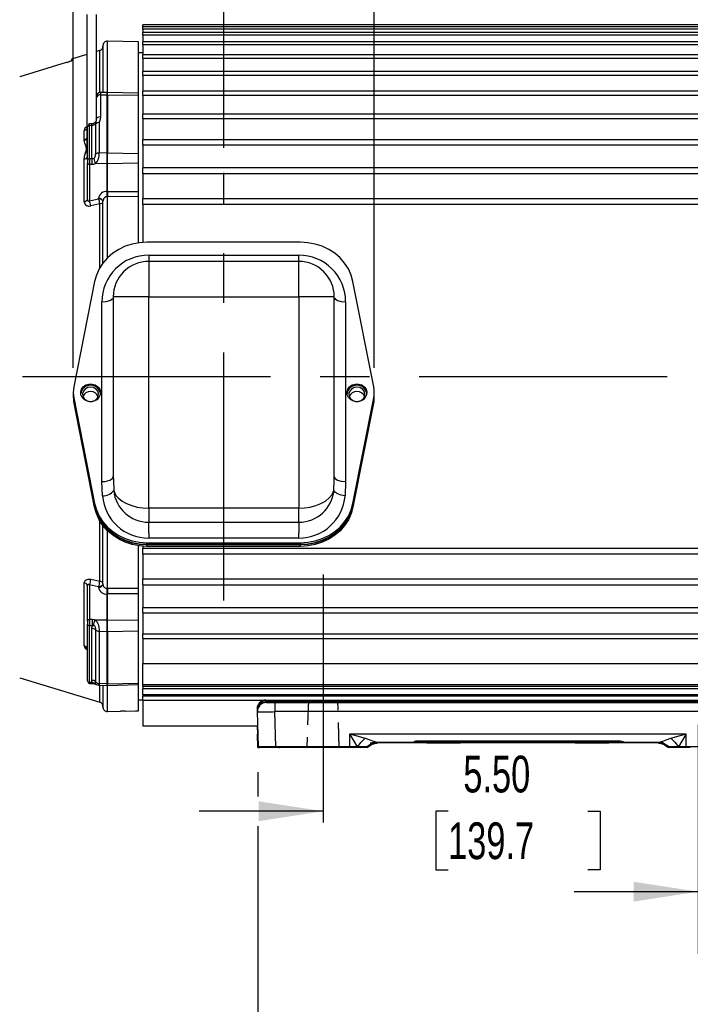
# Model space of a CAD drawing. Header units: inches. Extents: x 0 to 77, y 0 to 59.5.
# Tile 3 of 18: x 12.6 to 22.1, y 12 to 25.9. Entities that reach past the tile are written whole.
import ezdxf

# ---------------------------------------------------------------- set-up
doc = ezdxf.new("R2010")
doc.units = ezdxf.units.IN
doc.header["$LTSCALE"] = 7
doc.header["$MEASUREMENT"] = 0
doc.linetypes.add('CENTERX2', pattern=[0.8, 0.5, -0.1, 0.1, -0.1])
doc.linetypes.add('HIDDEN', pattern=[0.075, 0.05, -0.025])
doc.layers.add('CENTER', color=40, linetype='CENTERX2')
doc.layers.add('HIDDEN', color=102, linetype='HIDDEN')
doc.layers.add('DIMENSIONS', color=140, linetype='Continuous', lineweight=25)
doc.styles.add('SLDTEXTSTYLE0', font='TXT', dxfattribs={"width": 0.7})
doc.dimstyles.new('SLDDIMSTYLE1', dxfattribs={"dimtxt": 0.518519, "dimasz": 0.91, "dimexe": 0, "dimexo": 0.0625, "dimgap": 0.12963, "dimtad": 0, "dimtih": 1, "dimtoh": 1, "dimrnd": 1e-09, "dimzin": 12, "dimdsep": 46, "dimtxsty": 'SLDTEXTSTYLE0', "dimsah": 1, "dimcen": 0.09, "dimadec": 0, "dimazin": 3, "dimtfac": 1, "dimtmove": 0, "dimatfit": 0, "dimfxl": 0, "dimfrac": 2, "dimtolj": 1, "dimtzin": 12, "dimarcsym": 0})
doc.dimstyles.new('SLDDIMSTYLE11', dxfattribs={"dimtxt": 0.518519, "dimasz": 0.91, "dimexe": 0, "dimexo": 0.0625, "dimgap": 0.12963, "dimtad": 0, "dimtih": 1, "dimtoh": 1, "dimrnd": 1e-09, "dimzin": 4, "dimdsep": 46, "dimtxsty": 'SLDTEXTSTYLE0', "dimsah": 1, "dimcen": 0.09, "dimadec": 0, "dimazin": 1, "dimtfac": 1, "dimtmove": 0, "dimatfit": 0, "dimfxl": 0, "dimfrac": 2, "dimtolj": 1, "dimtzin": 12, "dimarcsym": 0})
doc.dimstyles.new('SLDDIMSTYLE3', dxfattribs={"dimtxt": 0.518519, "dimasz": 0.91, "dimexe": 0, "dimexo": 0.0625, "dimgap": 0.12963, "dimtad": 0, "dimtih": 1, "dimtoh": 1, "dimrnd": 1e-09, "dimzin": 12, "dimdsep": 46, "dimtxsty": 'SLDTEXTSTYLE0', "dimsah": 1, "dimcen": 0.09, "dimadec": 0, "dimazin": 3, "dimtfac": 1, "dimtofl": 0, "dimtmove": 0, "dimatfit": 3, "dimfxl": 0, "dimfrac": 2, "dimtolj": 1, "dimtzin": 12, "dimarcsym": 0})
doc.dimstyles.new('SLDDIMSTYLE6', dxfattribs={"dimtxt": 0.518519, "dimasz": 0.91, "dimexe": 0, "dimexo": 0.0625, "dimgap": 0.12963, "dimtad": 0, "dimtih": 1, "dimtoh": 1, "dimrnd": 1e-09, "dimdsep": 46, "dimtxsty": 'SLDTEXTSTYLE0', "dimsah": 1, "dimcen": 0.09, "dimadec": 0, "dimazin": 2, "dimtfac": 1, "dimtmove": 0, "dimatfit": 0, "dimfxl": 0, "dimfrac": 2, "dimtolj": 1, "dimtzin": 12, "dimarcsym": 0})
doc.dimstyles.new('SLDDIMSTYLE7', dxfattribs={"dimtxt": 0.518519, "dimasz": 0.91, "dimexe": 0, "dimexo": 0.0625, "dimgap": 0.12963, "dimtad": 0, "dimtih": 1, "dimtoh": 1, "dimrnd": 1e-09, "dimzin": 4, "dimdsep": 46, "dimtxsty": 'SLDTEXTSTYLE0', "dimsah": 1, "dimcen": 0.09, "dimadec": 0, "dimazin": 1, "dimtfac": 1, "dimtofl": 0, "dimtmove": 0, "dimatfit": 3, "dimfxl": 0, "dimfrac": 2, "dimtolj": 1, "dimtzin": 12, "dimarcsym": 0})

# ---------------------------------------------------------------- blocks, each defined once
blk = doc.blocks.new('_D_18')
at = {"layer": 'DIMENSIONS'}
for p, q in [((22.179, 15.927), (22.179, 12.699)), ((22.595, 15.927), (22.595, 14.919)), ((22.595, 14.499), (22.595, 12.699)), ((22.179, 13.574), (20.429, 13.574)), ((22.595, 13.574), (23.775, 13.574)), ((24.402, 13.161), (24.228, 13.161)), ((24.228, 13.161), (24.228, 12.337)), ((25.943, 13.161), (26.118, 13.161)), ((26.118, 13.161), (26.118, 12.337)), ((24.228, 12.337), (24.402, 12.337)), ((26.118, 12.337), (25.943, 12.337))]:
    blk.add_line(p, q, dxfattribs=at)
for points in [[(22.179, 13.574), (21.269, 13.714), (21.269, 13.434)], [(22.595, 13.574), (23.505, 13.434), (23.505, 13.714)]]:
    blk.add_solid(points, dxfattribs=at)
at = {"layer": 'DIMENSIONS', "char_height": 0.5185, "attachment_point": 1, "style": 'SLDTEXTSTYLE0'}
for s, insert in [('4X', (24.725, 14.77)), ('%%c', (23.891, 13.946)), ('0.42', (24.902, 13.946)), ('10.6', (24.402, 13.005))]:
    blk.add_mtext(s, dxfattribs=dict(at, insert=insert))
blk = doc.blocks.new('_D_19')
at = {"layer": 'DIMENSIONS'}
for p, q in [((26.637, 19.369), (26.637, 10.26)), ((22.387, 13.518), (22.387, 10.26)), ((22.387, 11.135), (20.637, 11.135)), ((23.943, 11.133), (23.769, 11.133)), ((23.769, 11.133), (23.769, 10.309)), ((25.916, 11.133), (26.09, 11.133)), ((26.09, 11.133), (26.09, 10.309)), ((26.637, 11.135), (28.387, 11.135)), ((23.769, 10.309), (23.943, 10.309)), ((26.09, 10.309), (25.916, 10.309))]:
    blk.add_line(p, q, dxfattribs=at)
for points in [[(22.387, 11.135), (21.477, 11.275), (21.477, 10.995)], [(26.637, 11.135), (27.547, 10.995), (27.547, 11.275)]]:
    blk.add_solid(points, dxfattribs=at)
at = {"layer": 'DIMENSIONS', "char_height": 0.5185, "attachment_point": 1, "style": 'SLDTEXTSTYLE0'}
for s, insert in [('4.25', (24.159, 11.918)), ('108.0', (23.943, 10.977))]:
    blk.add_mtext(s, dxfattribs=dict(at, insert=insert))
blk = doc.blocks.new('_D_20')
at = {"layer": 'DIMENSIONS'}
for p, q in [((15.484, 24.068), (15.484, 29.285)), ((22.387, 18.466), (22.387, 29.285)), ((15.484, 28.41), (17.753, 28.41)), ((18.455, 28.409), (18.281, 28.409)), ((18.281, 28.409), (18.281, 27.584)), ((20.428, 28.409), (20.602, 28.409)), ((20.602, 28.409), (20.602, 27.584)), ((22.387, 28.41), (21.13, 28.41)), ((18.281, 27.584), (18.455, 27.584)), ((20.602, 27.584), (20.428, 27.584))]:
    blk.add_line(p, q, dxfattribs=at)
for points in [[(15.484, 28.41), (16.394, 28.27), (16.394, 28.55)], [(22.387, 28.41), (21.477, 28.55), (21.477, 28.27)]]:
    blk.add_solid(points, dxfattribs=at)
at = {"layer": 'DIMENSIONS', "char_height": 0.5185, "attachment_point": 1, "style": 'SLDTEXTSTYLE0'}
for s, insert in [('6.90', (18.671, 29.193)), ('175.3', (18.455, 28.253))]:
    blk.add_mtext(s, dxfattribs=dict(at, insert=insert))
blk = doc.blocks.new('_D_21')
at = {"layer": 'DIMENSIONS'}
for p, q in [((16.887, 14.709), (15.137, 14.709)), ((18.651, 14.708), (18.476, 14.708)), ((18.476, 14.708), (18.476, 13.884)), ((20.623, 14.708), (20.797, 14.708)), ((20.797, 14.708), (20.797, 13.884)), ((22.387, 14.709), (24.137, 14.709)), ((18.476, 13.884), (18.651, 13.884)), ((20.797, 13.884), (20.623, 13.884))]:
    blk.add_line(p, q, dxfattribs=at)
for points in [[(16.887, 14.709), (15.977, 14.849), (15.977, 14.569)], [(22.387, 14.709), (23.297, 14.569), (23.297, 14.849)]]:
    blk.add_solid(points, dxfattribs=at)
at = {"layer": 'DIMENSIONS', "char_height": 0.5185, "attachment_point": 1, "style": 'SLDTEXTSTYLE0'}
for s, insert in [('5.50', (18.866, 15.493)), ('139.7', (18.651, 14.552))]:
    blk.add_mtext(s, dxfattribs=dict(at, insert=insert))
blk = doc.blocks.new('_D_25')
at = {"layer": 'DIMENSIONS'}
for p, q in [((30.011, 19.839), (30.011, 16.806)), ((7.806, 18.346), (7.806, 6.952)), ((30.011, 16.386), (30.011, 6.952)), ((7.806, 7.827), (17.22, 7.827)), ((17.922, 7.826), (17.748, 7.826)), ((17.748, 7.826), (17.748, 7.002)), ((19.895, 7.826), (20.069, 7.826)), ((20.069, 7.826), (20.069, 7.002)), ((30.011, 7.827), (20.598, 7.827)), ((17.748, 7.002), (17.922, 7.002)), ((20.069, 7.002), (19.895, 7.002))]:
    blk.add_line(p, q, dxfattribs=at)
for points in [[(7.806, 7.827), (8.716, 7.687), (8.716, 7.967)], [(30.011, 7.827), (29.101, 7.967), (29.101, 7.687)]]:
    blk.add_solid(points, dxfattribs=at)
at = {"layer": 'DIMENSIONS', "char_height": 0.5185, "attachment_point": 1, "style": 'SLDTEXTSTYLE0'}
for s, insert in [('22.21', (17.922, 8.611)), ('564.0', (17.922, 7.67))]:
    blk.add_mtext(s, dxfattribs=dict(at, insert=insert))
blk = doc.blocks.new('_D_27')
at = {"layer": 'DIMENSIONS'}
for p, q in [((15.965, 15.26), (15.965, 14.919)), ((23.309, 15.268), (23.309, 14.919)), ((15.965, 14.499), (15.965, 9.112)), ((23.309, 14.499), (23.309, 13.784)), ((23.309, 13.364), (23.309, 9.112)), ((15.965, 9.987), (17.948, 9.987)), ((18.651, 9.986), (18.477, 9.986)), ((18.477, 9.986), (18.477, 9.162)), ((20.623, 9.986), (20.797, 9.986)), ((20.797, 9.986), (20.797, 9.162)), ((23.309, 9.987), (21.326, 9.987)), ((18.477, 9.162), (18.651, 9.162)), ((20.797, 9.162), (20.623, 9.162))]:
    blk.add_line(p, q, dxfattribs=at)
for points in [[(15.965, 9.987), (16.875, 9.847), (16.875, 10.127)], [(23.309, 9.987), (22.399, 10.127), (22.399, 9.847)]]:
    blk.add_solid(points, dxfattribs=at)
at = {"layer": 'DIMENSIONS', "char_height": 0.5185, "attachment_point": 1, "style": 'SLDTEXTSTYLE0'}
for s, insert in [('7.34', (18.866, 10.771)), ('186.5', (18.651, 9.83))]:
    blk.add_mtext(s, dxfattribs=dict(at, insert=insert))
blk = doc.blocks.new('_D_28')
at = {"layer": 'DIMENSIONS'}
for p, q in [((11.996, 30.867), (11.996, 33.396)), ((26.887, 30.867), (26.887, 33.396)), ((11.996, 32.521), (17.753, 32.521)), ((18.455, 32.52), (18.281, 32.52)), ((18.281, 32.52), (18.281, 31.696)), ((20.428, 32.52), (20.602, 32.52)), ((20.602, 32.52), (20.602, 31.696)), ((26.887, 32.521), (21.13, 32.521)), ((18.281, 31.696), (18.455, 31.696)), ((20.602, 31.696), (20.428, 31.696)), ((11.996, 24.449), (11.996, 30.447)), ((26.887, 25.415), (26.887, 30.447))]:
    blk.add_line(p, q, dxfattribs=at)
for points in [[(11.996, 32.521), (12.906, 32.381), (12.906, 32.661)], [(26.887, 32.521), (25.977, 32.661), (25.977, 32.381)]]:
    blk.add_solid(points, dxfattribs=at)
at = {"layer": 'DIMENSIONS', "char_height": 0.5185, "attachment_point": 1, "style": 'SLDTEXTSTYLE0'}
for s, insert in [('14.89', (18.455, 33.305)), ('378.2', (18.455, 32.364))]:
    blk.add_mtext(s, dxfattribs=dict(at, insert=insert))
blk = doc.blocks.new('_D_29')
at = {"layer": 'DIMENSIONS'}
for p, q in [((7.806, 23.155), (7.806, 29.285)), ((11.996, 24.449), (11.996, 29.285)), ((7.806, 28.41), (6.056, 28.41)), ((8.915, 28.409), (8.741, 28.409)), ((8.741, 28.409), (8.741, 27.584)), ((10.887, 28.409), (11.061, 28.409)), ((11.061, 28.409), (11.061, 27.584)), ((11.996, 28.41), (13.746, 28.41)), ((8.741, 27.584), (8.915, 27.584)), ((11.061, 27.584), (10.887, 27.584))]:
    blk.add_line(p, q, dxfattribs=at)
for points in [[(7.806, 28.41), (6.896, 28.55), (6.896, 28.27)], [(11.996, 28.41), (12.906, 28.27), (12.906, 28.55)]]:
    blk.add_solid(points, dxfattribs=at)
at = {"layer": 'DIMENSIONS', "char_height": 0.5185, "attachment_point": 1, "style": 'SLDTEXTSTYLE0'}
for s, insert in [('4.19', (9.13, 29.193)), ('106.4', (8.915, 28.253))]:
    blk.add_mtext(s, dxfattribs=dict(at, insert=insert))
blk = doc.blocks.new('_D_30')
at = {"layer": 'DIMENSIONS'}
for p, q in [((13.359, 28.62), (13.359, 31.532)), ((17.609, 28.62), (17.609, 31.532)), ((13.359, 30.657), (11.609, 30.657)), ((14.498, 30.656), (14.324, 30.656)), ((14.324, 30.656), (14.324, 29.831)), ((16.47, 30.656), (16.644, 30.656)), ((16.644, 30.656), (16.644, 29.831)), ((17.609, 30.657), (19.359, 30.657)), ((14.324, 29.831), (14.498, 29.831)), ((16.644, 29.831), (16.47, 29.831)), ((13.359, 20.968), (13.359, 28.2)), ((17.609, 20.968), (17.609, 28.2))]:
    blk.add_line(p, q, dxfattribs=at)
for points in [[(13.359, 30.657), (12.449, 30.797), (12.449, 30.517)], [(17.609, 30.657), (18.519, 30.517), (18.519, 30.797)]]:
    blk.add_solid(points, dxfattribs=at)
at = {"layer": 'DIMENSIONS', "char_height": 0.5185, "attachment_point": 1, "style": 'SLDTEXTSTYLE0'}
for s, insert in [('4.25', (14.713, 31.441)), ('108.0', (14.498, 30.5))]:
    blk.add_mtext(s, dxfattribs=dict(at, insert=insert))

msp = doc.modelspace()

# ---------------------------------------------------------------- linework, layer by layer
for p, q in [((13.549467, 25.951081), (13.549467, 24.23854)), ((13.683967, 25.951081), (13.683967, 24.484728)), ((24.932967, 25.805695), (14.340967, 25.805695)), ((14.340967, 25.778597), (14.340967, 25.805695)), ((24.932967, 25.778852), (14.340967, 25.778852)), ((14.340967, 25.74633), (14.340967, 25.778852)), ((24.932967, 25.74633), (14.340967, 25.74633)), ((14.340967, 25.74633), (14.340967, 25.698618)), ((14.277967, 25.564695), (13.842616, 25.576095)), ((13.842616, 24.852681), (13.842616, 25.576095)), ((14.277967, 24.841281), (14.277967, 25.564695)), ((24.932967, 25.698618), (14.340967, 25.698618)), ((14.340967, 25.66037), (14.340967, 25.698618)), ((24.932967, 25.66037), (14.340967, 25.66037)), ((14.340967, 25.66037), (14.340967, 25.565872)), ((24.932967, 25.565872), (14.340967, 25.565872)), ((14.340967, 25.521659), (14.340967, 25.565872)), ((13.733386, 25.445094), (13.683967, 25.429985)), ((13.733386, 24.84876), (13.733386, 25.445094)), ((13.777967, 25.513117), (13.777967, 24.851074)), ((24.932967, 25.521659), (14.340967, 25.521659)), ((14.340967, 25.521659), (14.340967, 25.382068)), ((13.549467, 25.388864), (13.349903, 25.327851)), ((13.349903, 25.327851), (13.349903, 25.311793)), ((14.340967, 25.411195), (14.277967, 25.411195)), ((24.932967, 25.382068), (14.340967, 25.382068)), ((14.340967, 25.331718), (14.340967, 25.382068)), ((24.932967, 25.331718), (14.340967, 25.331718)), ((14.340967, 25.331718), (14.340967, 25.14922)), ((13.25827, 25.274577), (12.602903, 25.071101)), ((24.932967, 25.14922), (14.340967, 25.14922)), ((14.340967, 25.092626), (14.340967, 25.14922)), ((24.932967, 25.092626), (14.340967, 25.092626)), ((14.340967, 25.092626), (14.340967, 24.865988)), ((24.932967, 24.869878), (14.340967, 24.869878)), ((14.340967, 24.807005), (14.340967, 24.869878)), ((13.745317, 24.818517), (13.745316, 24.510667)), ((13.839317, 24.852681), (13.745317, 24.850219)), ((13.745317, 24.850219), (13.745317, 24.818517)), ((13.745317, 24.818517), (13.839317, 24.820342)), ((13.839317, 23.998741), (13.839317, 24.820342)), ((14.277967, 24.841281), (13.842616, 24.852681)), ((13.842616, 24.820342), (13.842616, 24.852681)), ((13.842616, 24.820342), (13.842616, 23.998741)), ((13.842616, 24.820342), (14.277967, 24.811892)), ((14.277967, 24.811892), (14.277967, 24.841281)), ((14.277967, 23.992038), (14.277967, 24.811892)), ((24.932967, 24.807005), (14.340967, 24.807005)), ((14.340967, 24.807005), (14.340967, 24.545129)), ((13.683964, 24.467606), (13.680816, 24.454079)), ((13.684911, 24.475403), (13.681035, 24.452712)), ((13.683967, 24.484728), (13.683967, 24.467606)), ((13.683967, 24.467606), (13.686052, 24.474897)), ((24.932967, 24.547105), (14.340967, 24.547105)), ((14.340967, 24.477983), (14.340967, 24.547105)), ((24.932967, 24.477983), (14.340967, 24.477983)), ((14.340967, 24.477983), (14.340967, 24.183738)), ((13.514385, 24.185477), (13.514386, 24.316433)), ((13.558967, 23.897299), (13.558967, 24.365304)), ((13.624741, 24.40884), (13.587219, 24.406835)), ((13.589155, 24.386003), (13.622616, 24.387805)), ((13.589155, 23.915246), (13.589155, 24.386003)), ((13.622616, 23.91519), (13.622616, 24.387805)), ((13.674118, 24.407287), (13.674118, 23.979847)), ((13.72562, 24.426767), (13.72562, 23.996991)), ((13.514705, 24.175999), (13.514385, 24.185477)), ((13.549467, 24.23854), (13.549467, 23.985114)), ((13.558967, 24.23854), (13.549467, 24.23854)), ((24.932967, 24.184435), (14.340967, 24.184435)), ((14.340967, 24.109164), (14.340967, 24.184435)), ((24.932967, 24.109164), (14.340967, 24.109164)), ((14.340967, 24.109164), (14.340967, 23.785774)), ((13.514386, 23.310413), (13.514386, 23.910075)), ((13.549467, 23.985114), (13.558967, 23.985114)), ((13.558967, 23.897299), (13.558967, 23.857998)), ((13.622616, 23.91519), (13.589155, 23.915246)), ((13.839317, 23.998741), (13.72562, 23.996991)), ((13.839317, 23.844116), (13.839317, 23.998741)), ((13.842616, 23.844116), (13.842616, 23.998741)), ((13.842616, 23.998741), (14.277967, 23.992038)), ((14.277967, 23.851519), (14.277967, 23.992038)), ((13.558967, 23.343175), (13.558967, 23.857998)), ((13.589155, 23.837871), (13.622616, 23.837822)), ((13.589155, 23.837871), (13.589155, 23.323312)), ((13.839317, 23.844116), (13.675273, 23.846906)), ((13.839317, 23.455107), (13.839317, 23.844116)), ((14.277967, 23.851519), (13.842616, 23.844116)), ((13.842616, 23.455107), (13.842616, 23.844116)), ((14.277967, 23.456101), (14.277967, 23.851519)), ((24.932967, 23.785843), (14.340967, 23.785843)), ((14.340967, 23.70459), (14.340967, 23.785843)), ((24.932967, 23.70459), (14.340967, 23.70459)), ((14.340967, 23.70459), (14.340967, 23.355598)), ((13.558967, 23.343175), (13.55745, 23.338042)), ((13.589155, 23.323312), (13.716616, 23.351429)), ((13.716616, 23.351429), (13.716616, 23.35763)), ((13.839317, 23.455107), (13.842616, 23.455107)), ((13.842616, 23.455107), (14.277967, 23.456101)), ((14.277967, 23.38136), (13.842616, 23.380459)), ((13.842616, 22.517391), (13.842616, 23.380459)), ((14.277967, 23.38136), (14.277967, 23.456101)), ((14.277967, 22.72949), (14.277967, 23.38136)), ((14.340967, 23.355598), (24.932967, 23.355598)), ((14.340967, 23.268694), (14.340967, 23.355598)), ((13.733386, 23.278659), (13.605925, 23.25064)), ((13.733386, 22.376698), (13.733386, 23.278659)), ((13.777967, 23.316727), (13.775895, 23.32361)), ((13.780077, 23.328443), (13.777967, 23.316727)), ((13.777967, 22.443682), (13.777967, 23.316727)), ((24.932967, 23.268694), (14.340967, 23.268694)), ((14.340967, 23.268694), (14.340967, 22.736286)), ((16.568579, 22.738318), (14.399355, 22.738318)), ((14.423967, 22.556234), (16.543967, 22.556234)), ((14.423967, 22.468318), (14.423967, 21.968318)), ((16.543967, 22.468318), (14.423967, 22.468318)), ((16.543967, 21.968318), (16.543967, 22.468318)), ((13.660749, 22.185016), (13.366563, 20.695519)), ((17.60137, 20.695519), (17.307184, 22.185016)), ((13.923967, 21.968318), (13.923967, 19.432796)), ((14.423967, 21.968318), (13.923967, 21.968318)), ((14.423967, 18.986318), (14.423967, 21.968318)), ((14.423967, 21.968318), (16.543967, 21.968318)), ((16.543967, 21.968318), (16.543967, 18.986318)), ((17.043967, 21.968318), (16.543967, 21.968318)), ((17.043967, 19.432796), (17.043967, 21.968318)), ((13.763967, 19.360712), (13.763967, 21.896234)), ((17.203967, 21.896234), (17.203967, 19.360712)), ((13.358967, 20.618005), (13.358967, 20.59647)), ((13.358967, 20.587543), (13.358967, 20.566008)), ((17.608967, 20.59647), (17.608967, 20.618005)), ((17.608967, 20.566008), (17.608967, 20.587543)), ((13.366563, 20.540492), (13.660749, 19.050995)), ((13.366563, 20.518957), (13.366563, 20.540492)), ((13.660749, 19.02946), (13.366563, 20.518957)), ((13.366563, 20.510029), (13.660749, 19.020533)), ((13.366563, 20.488494), (13.366563, 20.510029)), ((13.660749, 18.998997), (13.366563, 20.488494)), ((17.307184, 19.050995), (17.60137, 20.540492)), ((17.60137, 20.518957), (17.307184, 19.02946)), ((17.307184, 19.020533), (17.60137, 20.510029)), ((17.60137, 20.488494), (17.307184, 18.998997)), ((17.60137, 20.540492), (17.60137, 20.518957)), ((17.60137, 20.510029), (17.60137, 20.488494)), ((13.771642, 19.161828), (13.763967, 19.360712)), ((13.923967, 19.432796), (13.925373, 19.384708)), ((13.925373, 19.384708), (13.929782, 19.233912)), ((17.038151, 19.233912), (17.042561, 19.384717)), ((17.042561, 19.384717), (17.043967, 19.432796)), ((17.203967, 19.360712), (17.196291, 19.161828)), ((13.660749, 19.050995), (13.660749, 19.02946)), ((17.307184, 19.02946), (17.307184, 19.050995)), ((13.660749, 19.020533), (13.660749, 18.998997)), ((16.543967, 18.986318), (14.423967, 18.986318)), ((17.307184, 18.998997), (17.307184, 19.020533)), ((13.733386, 17.954415), (13.733386, 18.807315)), ((14.424003, 18.787909), (16.543931, 18.787909)), ((13.777967, 17.91053), (13.777967, 18.740331)), ((13.842616, 17.855492), (13.842616, 18.666622)), ((14.399355, 18.497693), (16.568579, 18.497693)), ((14.399355, 18.476158), (14.399355, 18.497693)), ((16.543891, 18.563203), (14.424043, 18.563203)), ((16.568579, 18.497693), (16.568579, 18.476158)), ((14.277967, 17.855429), (14.277967, 18.454523)), ((14.340967, 18.447727), (14.340967, 18.422696)), ((14.340967, 18.422696), (24.932967, 18.422696)), ((14.340967, 18.335792), (14.340967, 18.422696)), ((14.399355, 18.476158), (16.568579, 18.476158)), ((16.568579, 18.46723), (14.399355, 18.46723)), ((14.399355, 18.445695), (14.399355, 18.46723)), ((16.568579, 18.445695), (14.399355, 18.445695)), ((16.568579, 18.445695), (16.568579, 18.46723)), ((24.932967, 18.335792), (14.340967, 18.335792)), ((14.340967, 18.335792), (14.340967, 17.9868)), ((13.514386, 17.041985), (13.514386, 17.930729)), ((13.605925, 17.981879), (13.733386, 17.954415)), ((14.340967, 17.9868), (24.932967, 17.9868)), ((14.340967, 17.905547), (14.340967, 17.9868)), ((13.558967, 17.891982), (13.557367, 17.898388)), ((13.558967, 17.392407), (13.558967, 17.891982)), ((13.589155, 17.903144), (13.589155, 17.412533)), ((13.716616, 17.875641), (13.589155, 17.903144)), ((13.716616, 17.869627), (13.716616, 17.875641)), ((13.775899, 17.903663), (13.777967, 17.91053)), ((13.777967, 17.91053), (13.78015, 17.900272)), ((13.842616, 17.855492), (14.277967, 17.855429)), ((14.277967, 17.774621), (14.277967, 17.855429)), ((14.340967, 17.905616), (14.340967, 17.582226)), ((14.340967, 17.905547), (24.932967, 17.905547)), ((13.842616, 17.774781), (13.839317, 17.774781)), ((13.839317, 17.41099), (13.839317, 17.774781)), ((13.842616, 17.41099), (13.842616, 17.774781)), ((14.277967, 17.774621), (13.842616, 17.774781)), ((14.277967, 17.403586), (14.277967, 17.774621)), ((14.340967, 17.582226), (24.932967, 17.582226)), ((14.340967, 17.506955), (14.340967, 17.582226)), ((14.340967, 17.507653), (14.340967, 17.213407)), ((14.340967, 17.506955), (24.932967, 17.506955)), ((13.558967, 17.392407), (13.558967, 17.350413)), ((13.625315, 17.412522), (13.589155, 17.412533)), ((13.663543, 17.408001), (13.625315, 17.412522)), ((13.663543, 17.408001), (13.839317, 17.41099)), ((13.839317, 17.245955), (13.839317, 17.41099)), ((13.842616, 17.245955), (13.842616, 17.41099)), ((13.842616, 17.41099), (14.277967, 17.403586)), ((14.277967, 17.253608), (14.277967, 17.403586)), ((13.558967, 16.549971), (13.558967, 17.350413)), ((13.589155, 17.329855), (13.625316, 17.329855)), ((13.589155, 16.524707), (13.589155, 17.329855)), ((13.62288, 17.287094), (13.625316, 17.329855)), ((13.62288, 16.557727), (13.62288, 17.287094)), ((13.625316, 17.329855), (13.644852, 17.329851)), ((13.674382, 17.267522), (13.674382, 16.534143)), ((13.725884, 17.247949), (13.839317, 17.245955)), ((13.725884, 17.247949), (13.725884, 16.510559)), ((13.839317, 16.508156), (13.839317, 17.245955)), ((13.842616, 17.245955), (14.277967, 17.253608)), ((13.842616, 17.245955), (13.842616, 16.508156)), ((14.277967, 16.517378), (14.277967, 17.253608)), ((14.340967, 17.213407), (24.932967, 17.213407)), ((14.340967, 17.144285), (14.340967, 17.213407)), ((14.340967, 17.146261), (14.340967, 16.792462)), ((14.340967, 17.144285), (24.932967, 17.144285)), ((14.340967, 16.792462), (24.932967, 16.792462)), ((14.340967, 16.499695), (14.340967, 16.792462)), ((12.602903, 16.59192), (13.733386, 16.246296)), ((13.588494, 16.513091), (13.625898, 16.51185)), ((13.625624, 16.52349), (13.589155, 16.524707)), ((13.717607, 16.489425), (13.715166, 16.489665)), ((13.717555, 16.487462), (13.839317, 16.484274)), ((13.839317, 16.508156), (13.725884, 16.510559)), ((13.733386, 16.246296), (13.733386, 16.487048)), ((13.777967, 16.48588), (13.777967, 16.178273)), ((13.842616, 16.508156), (14.277967, 16.517378)), ((13.842616, 16.484274), (13.842616, 16.508156)), ((13.842616, 16.484274), (14.277967, 16.495674)), ((13.842616, 16.115295), (13.842616, 16.484274)), ((14.277967, 16.495674), (14.277967, 16.517378)), ((14.277967, 16.127755), (14.277967, 16.495674)), ((14.340967, 16.499695), (24.932967, 16.499695)), ((14.340967, 16.468695), (14.340967, 16.499695)), ((24.932967, 16.468695), (14.340967, 16.468695)), ((14.340967, 16.468695), (14.340967, 16.437695)), ((24.932967, 16.437695), (14.340967, 16.437695)), ((14.340967, 16.356536), (14.340967, 16.437695)), ((14.277967, 16.280195), (14.340967, 16.280195)), ((14.340967, 16.356536), (24.932967, 16.356536)), ((14.340967, 16.356536), (14.340967, 16.334615)), ((24.932967, 16.334615), (14.340967, 16.334615)), ((14.340967, 16.276695), (14.340967, 16.334615)), ((14.340967, 16.276695), (16.079173, 16.276695)), ((14.340967, 16.276695), (14.340967, 15.912538)), ((16.079173, 16.259695), (16.079173, 16.276695)), ((16.079173, 16.276695), (23.197541, 16.276695)), ((16.079173, 16.259695), (23.197541, 16.259695)), ((13.842616, 16.115295), (14.027967, 16.120149)), ((14.027967, 16.120149), (14.027967, 16.120293)), ((14.090967, 16.122857), (14.277967, 16.127755)), ((14.237509, 16.126695), (14.277967, 16.126695)), ((14.277967, 16.127755), (14.277967, 16.126695)), ((15.954216, 16.148423), (15.954601, 16.133698)), ((15.955051, 16.119923), (15.955081, 16.115548)), ((15.989635, 16.238919), (15.996548, 16.232183)), ((16.084699, 16.242695), (16.20502, 16.242695)), ((16.20502, 16.242695), (16.20502, 16.117695)), ((16.20502, 16.242695), (23.071693, 16.242695)), ((16.20502, 16.114423), (16.20502, 16.117695)), ((15.955106, 16.114423), (15.960003, 16.113861)), ((15.955106, 16.114423), (15.968113, 15.617695)), ((16.218028, 15.617695), (16.20502, 16.114423)), ((23.071693, 16.114423), (16.20502, 16.114423)), ((14.340967, 15.912538), (15.960393, 15.912538)), ((15.957403, 15.912538), (15.960495, 15.794423)), ((15.960495, 15.794423), (15.963884, 15.779218)), ((15.965333, 15.609695), (15.960495, 15.794423)), ((17.37185, 15.617695), (17.263857, 15.802423)), ((17.263857, 15.802423), (17.479842, 15.741061)), ((17.263857, 15.802423), (22.012857, 15.802423)), ((17.263857, 15.617695), (17.263857, 15.802423)), ((18.213946, 15.704862), (21.062767, 15.704862)), ((18.213946, 15.704862), (18.213946, 15.685916)), ((21.062767, 15.704862), (21.062767, 15.685916)), ((21.796872, 15.741061), (22.012857, 15.802423)), ((22.012857, 15.802423), (21.904863, 15.617695)), ((22.012857, 15.617695), (22.012857, 15.802423)), ((15.965333, 15.609695), (15.98987, 15.609695)), ((16.218028, 15.617695), (15.968113, 15.617695)), ((15.989869, 15.609695), (15.990627, 15.616585)), ((16.137279, 15.609695), (15.989869, 15.609695)), ((16.215418, 15.609695), (16.137278, 15.609695)), ((16.267995, 15.609695), (16.215418, 15.609695)), ((17.263857, 15.617695), (16.218028, 15.617695)), ((16.250934, 15.617695), (16.267995, 15.609695)), ((16.267995, 15.609695), (16.269885, 15.609695)), ((16.318887, 15.617695), (16.269885, 15.609697)), ((16.768542, 15.609695), (16.269885, 15.609695)), ((16.768542, 15.609697), (16.719552, 15.617695)), ((16.768542, 15.609695), (16.770464, 15.609695)), ((16.770464, 15.609695), (16.788013, 15.617695)), ((16.988784, 15.609695), (16.770464, 15.609695)), ((16.973594, 15.617695), (16.988784, 15.609695)), ((17.090691, 15.609695), (16.988784, 15.609695)), ((17.090691, 15.609695), (17.09265, 15.617695)), ((17.200853, 15.609695), (17.090691, 15.609695)), ((17.200853, 15.609695), (17.176187, 15.617695)), ((17.409373, 15.609695), (17.200853, 15.609695)), ((17.37185, 15.617695), (17.263857, 15.617695)), ((17.501337, 15.617695), (17.371851, 15.617695)), ((17.409373, 15.609695), (17.376701, 15.617695)), ((17.409373, 15.609695), (17.42637, 15.617695)), ((17.481187, 15.609695), (17.409373, 15.609695)), ((17.485081, 15.616457), (17.481187, 15.609695)), ((17.481189, 15.609695), (17.481703, 15.609695)), ((17.494988, 15.617695), (17.481707, 15.609696)), ((17.511076, 15.609695), (17.481707, 15.609695)), ((17.513857, 15.617695), (17.501342, 15.617695)), ((17.510093, 15.608986), (17.564145, 15.645429)), ((17.511076, 15.609695), (17.511076, 15.617695)), ((17.548701, 15.672613), (17.608688, 15.682501)), ((17.571384, 15.648708), (17.632507, 15.668757)), ((17.582582, 15.678198), (17.669931, 15.678198)), ((17.608883, 15.684645), (17.597586, 15.680695)), ((17.609626, 15.66374), (17.649268, 15.671152)), ((17.612393, 15.67174), (17.652238, 15.679173)), ((18.352069, 15.672695), (17.617512, 15.672695)), ((17.61924, 15.665931), (17.623034, 15.672695)), ((17.636858, 15.679582), (17.644068, 15.681836)), ((17.658963, 15.680695), (17.640418, 15.680695)), ((17.643998, 15.684661), (17.658963, 15.680695)), ((17.679782, 15.680695), (17.651794, 15.675561)), ((18.132819, 15.680695), (17.658963, 15.680695)), ((17.686203, 15.678198), (17.972583, 15.678198)), ((18.132156, 15.680694), (18.214361, 15.685529)), ((18.139241, 15.678198), (18.351925, 15.678198)), ((19.50615, 15.680695), (18.139709, 15.680695)), ((18.213946, 15.685528), (21.062767, 15.685528)), ((18.350115, 15.674244), (18.420595, 15.67345)), ((18.351925, 15.686198), (18.351925, 15.67893)), ((18.352069, 15.672695), (18.352069, 15.676085)), ((18.42799, 15.672695), (18.352069, 15.672695)), ((18.43488, 15.672695), (18.743272, 15.672695)), ((18.826083, 15.672695), (18.757052, 15.672695)), ((18.76593, 15.674172), (18.826083, 15.674241)), ((18.826083, 15.672695), (18.826083, 15.676232)), ((20.445069, 15.672695), (18.826083, 15.672695)), ((18.826228, 15.678198), (18.901717, 15.678198)), ((19.148824, 15.678198), (19.499729, 15.678198)), ((21.137004, 15.680695), (19.770563, 15.680695)), ((19.776985, 15.678198), (20.143561, 15.678198)), ((20.236914, 15.678198), (20.444925, 15.678198)), ((20.443115, 15.674244), (20.513595, 15.67345)), ((20.444925, 15.686198), (20.444925, 15.67893)), ((20.445069, 15.672695), (20.445069, 15.676085)), ((20.52099, 15.672695), (20.445069, 15.672695)), ((20.52788, 15.672695), (20.836272, 15.672695)), ((20.919083, 15.672695), (20.850052, 15.672695)), ((20.85893, 15.674172), (20.919083, 15.674241)), ((20.919083, 15.672695), (20.919083, 15.676232)), ((21.6592, 15.672695), (20.919083, 15.672695)), ((20.919228, 15.678198), (21.137473, 15.678198)), ((21.062357, 15.685529), (21.144554, 15.680696)), ((21.61775, 15.680695), (21.143895, 15.680695)), ((21.30135, 15.678198), (21.59051, 15.678198)), ((21.596932, 15.680695), (21.62511, 15.675526)), ((21.606773, 15.678198), (21.693222, 15.678198)), ((21.61775, 15.680695), (21.632716, 15.684649)), ((21.636296, 15.680695), (21.61775, 15.680695)), ((21.621695, 15.671173), (21.66154, 15.66374)), ((21.624665, 15.679152), (21.664307, 15.67174)), ((21.632645, 15.681836), (21.639857, 15.679582)), ((21.638649, 15.668757), (21.6997, 15.648731)), ((21.64818, 15.672695), (21.651999, 15.66591)), ((21.707078, 15.645384), (21.761062, 15.608986)), ((21.760076, 15.619524), (21.760076, 15.609695)), ((21.775372, 15.617695), (21.762857, 15.617695)), ((21.904864, 15.617695), (21.775377, 15.617695)), ((21.789932, 15.609696), (21.777962, 15.61683)), ((21.790447, 15.609695), (21.788204, 15.615064)), ((21.789936, 15.609695), (21.790445, 15.609695)), ((21.862537, 15.609695), (21.790447, 15.609695)), ((21.845516, 15.617695), (21.862537, 15.609695)), ((21.862536, 15.609695), (21.863381, 15.609695)), ((22.0703, 15.609695), (21.863378, 15.609695)), ((22.012857, 15.617695), (21.904863, 15.617695)), ((23.058686, 15.617695), (22.012857, 15.617695))]:
    msp.add_line(p, q)
at = {"color": 179, "linetype": 'Continuous', "lineweight": 18}
msp.add_line((16.079173, 16.276695), (23.197541, 16.276695), dxfattribs=at)
at = {"flags": 128}
for points in [[(13.349903, 25.311793), (13.341075, 25.307479), (13.337714, 25.304202)], [(13.839317, 24.820342), (13.839317, 24.833886), (13.839317, 24.843986), (13.839317, 24.850315), (13.839317, 24.852668), (13.839317, 24.852681)], [(13.686052, 24.474897), (13.688607, 24.48383), (13.701841, 24.497664), (13.72172, 24.507071), (13.745316, 24.510667)], [(13.745316, 24.510667), (13.738035, 24.472064), (13.72562, 24.426767)], [(13.589155, 24.386003), (13.588702, 24.399466), (13.588409, 24.406113), (13.588343, 24.406102)], [(13.622616, 24.387805), (13.623362, 24.39877), (13.623937, 24.405935), (13.624299, 24.408779), (13.624314, 24.408569)], [(13.514386, 23.910075), (13.524609, 23.973479), (13.54392, 24.040872), (13.539123, 24.091016), (13.522744, 24.135881), (13.514705, 24.175999)], [(13.589155, 23.915246), (13.583224, 23.914822), (13.577543, 23.913747), (13.572324, 23.912061), (13.567761, 23.909826), (13.564023, 23.907126), (13.561249, 23.904061), (13.559543, 23.900744), (13.558967, 23.897299)], [(13.648944, 23.920507), (13.63606, 23.916396), (13.622616, 23.91519)], [(13.558967, 23.857998), (13.561078, 23.850695), (13.563863, 23.847138), (13.567761, 23.843949), (13.572568, 23.841335), (13.577969, 23.839433), (13.589155, 23.837871)], [(13.622616, 23.837822), (13.649517, 23.840091), (13.675273, 23.846906)], [(13.558967, 23.343175), (13.559598, 23.335302), (13.561332, 23.328938)], [(13.775895, 23.32361), (13.773328, 23.332138), (13.760094, 23.345279), (13.740214, 23.354215), (13.716616, 23.35763)], [(13.777967, 23.310528), (13.776796, 23.318378), (13.773328, 23.325937), (13.76769, 23.332924), (13.760094, 23.339078), (13.75082, 23.344171), (13.740214, 23.348014), (13.728669, 23.350463), (13.716616, 23.351429)], [(13.840967, 23.380457), (13.840142, 23.380454), (13.839317, 23.380459)], [(13.842616, 23.380459), (13.84179, 23.380454), (13.840967, 23.380457)], [(13.55745, 23.338042), (13.555798, 23.332447), (13.54661, 23.322797), (13.532327, 23.315198), (13.514386, 23.310413)], [(13.561332, 23.328938), (13.564089, 23.323918), (13.567711, 23.320424), (13.572154, 23.31849), (13.577231, 23.318248), (13.582897, 23.319799), (13.589155, 23.323312)], [(14.399355, 22.738318), (14.294975, 22.731802), (14.192627, 22.71238), (14.094302, 22.68043), (14.001915, 22.636575), (13.917264, 22.581668), (13.841996, 22.516777), (13.777576, 22.443166), (13.725259, 22.362267), (13.686062, 22.275655), (13.660749, 22.185016)], [(17.307184, 22.185016), (17.281871, 22.275655), (17.242674, 22.362267), (17.190357, 22.443166), (17.125937, 22.516777), (17.050669, 22.581668), (16.966018, 22.636575), (16.873631, 22.68043), (16.775307, 22.71238), (16.672958, 22.731802), (16.568579, 22.738318)], [(17.049577, 21.95561), (17.056146, 21.940732), (17.090829, 21.917347), (17.142737, 21.901721), (17.203967, 21.896234)], [(13.763967, 21.896234), (13.825196, 21.901721), (13.877104, 21.917347), (13.911787, 21.940733), (13.912852, 21.943145)], [(13.603967, 20.488108), (13.558346, 20.494905), (13.51767, 20.514557), (13.486345, 20.544936), (13.467766, 20.58275), (13.463946, 20.6239), (13.4753, 20.663928), (13.500597, 20.698495), (13.537096, 20.723857), (13.580841, 20.737264), (13.627092, 20.737264), (13.670837, 20.723857), (13.707336, 20.698495), (13.732633, 20.663928), (13.743987, 20.6239), (13.740167, 20.58275), (13.721588, 20.544936), (13.690263, 20.514557), (13.649587, 20.494905), (13.603967, 20.488108)], [(17.363967, 20.488108), (17.318346, 20.494905), (17.27767, 20.514557), (17.246345, 20.544936), (17.227766, 20.58275), (17.223946, 20.6239), (17.2353, 20.663928), (17.260597, 20.698495), (17.297096, 20.723857), (17.340841, 20.737264), (17.387092, 20.737264), (17.430837, 20.723857), (17.467336, 20.698495), (17.492633, 20.663928), (17.503987, 20.6239), (17.500167, 20.58275), (17.481588, 20.544936), (17.450263, 20.514557), (17.409587, 20.494905), (17.363967, 20.488108)], [(13.603967, 20.693335), (13.562966, 20.686493), (13.527502, 20.666889), (13.502365, 20.637173), (13.490951, 20.601356), (13.494799, 20.564277), (13.513392, 20.530942), (13.544216, 20.505855), (13.583111, 20.492403), (13.624822, 20.492403), (13.663717, 20.505855), (13.694541, 20.530942), (13.713134, 20.564277), (13.716982, 20.601356), (13.705568, 20.637173), (13.680431, 20.666889), (13.644967, 20.686493), (13.603967, 20.693335)], [(17.363967, 20.693335), (17.322966, 20.686493), (17.287502, 20.666889), (17.262365, 20.637173), (17.250951, 20.601356), (17.254799, 20.564277), (17.273392, 20.530942), (17.304216, 20.505855), (17.343111, 20.492403), (17.384822, 20.492403), (17.423717, 20.505855), (17.454541, 20.530942), (17.473134, 20.564277), (17.476982, 20.601356), (17.465568, 20.637173), (17.440431, 20.666889), (17.404967, 20.686493), (17.363967, 20.693335)], [(13.763967, 19.360712), (13.808725, 19.363675), (13.841679, 19.369887), (13.877104, 19.381925), (13.911787, 19.405314), (13.923545, 19.427581), (13.923967, 19.432796)], [(17.043967, 19.432796), (17.055856, 19.405637), (17.090829, 19.381934), (17.143432, 19.366199), (17.203967, 19.360712)], [(13.929782, 19.233912), (13.944478, 19.195549), (13.965802, 19.1614), (13.994015, 19.129269), (14.049366, 19.084944), (14.112951, 19.049682), (14.185438, 19.021703), (14.262654, 19.001939), (14.342598, 18.990223), (14.423967, 18.986318)], [(16.543967, 18.986318), (16.625376, 18.990226), (16.705341, 19.001953), (16.782538, 19.021719), (16.854983, 19.049683), (16.918566, 19.084943), (16.973918, 19.129269), (17.014354, 19.179322), (17.038151, 19.233912)], [(17.196291, 19.161828), (17.14025, 19.169708), (17.091356, 19.185967), (17.059212, 19.205336), (17.055812, 19.208265), (17.038152, 19.233912)], [(13.660749, 19.050995), (13.686062, 18.960356), (13.725259, 18.873744), (13.777576, 18.792845), (13.841996, 18.719234), (13.917264, 18.654343), (14.001915, 18.599436), (14.094302, 18.555581), (14.192627, 18.523631), (14.294975, 18.504209), (14.399355, 18.497693)], [(16.568579, 18.497693), (16.672958, 18.504209), (16.775307, 18.523631), (16.873631, 18.555581), (16.966018, 18.599436), (17.050669, 18.654343), (17.125937, 18.719234), (17.190357, 18.792845), (17.242674, 18.873744), (17.281871, 18.960356), (17.307184, 19.050995)], [(13.660749, 19.02946), (13.686062, 18.938821), (13.725259, 18.852209), (13.777576, 18.77131), (13.841996, 18.697699), (13.917264, 18.632808), (14.001915, 18.577901), (14.094302, 18.534045), (14.192627, 18.502096), (14.294975, 18.482674), (14.399355, 18.476158)], [(14.399355, 18.46723), (14.294975, 18.473746), (14.192627, 18.493168), (14.094302, 18.525118), (14.001915, 18.568973), (13.917264, 18.62388), (13.841996, 18.688771), (13.777576, 18.762382), (13.725259, 18.843281), (13.686062, 18.929893), (13.660749, 19.020533)], [(14.399355, 18.445695), (14.294975, 18.452211), (14.192627, 18.471633), (14.094302, 18.503583), (14.001915, 18.547438), (13.917264, 18.602345), (13.841996, 18.667236), (13.777576, 18.740847), (13.725259, 18.821746), (13.686062, 18.908358), (13.660749, 18.998997)], [(14.423967, 18.986318), (14.423976, 18.921582), (14.423985, 18.863277), (14.423994, 18.817193), (14.424003, 18.787909)], [(16.543931, 18.787909), (16.54394, 18.817193), (16.543949, 18.863277), (16.543958, 18.921582), (16.543967, 18.986318)], [(16.568579, 18.476158), (16.672958, 18.482674), (16.775307, 18.502096), (16.873631, 18.534045), (16.966018, 18.577901), (17.050669, 18.632808), (17.125937, 18.697699), (17.190357, 18.77131), (17.242674, 18.852209), (17.281871, 18.938821), (17.307184, 19.02946)], [(17.307184, 19.020533), (17.281871, 18.929893), (17.242674, 18.843281), (17.190357, 18.762382), (17.125937, 18.688771), (17.050669, 18.62388), (16.966018, 18.568973), (16.873631, 18.525118), (16.775307, 18.493168), (16.672958, 18.473746), (16.568579, 18.46723)], [(17.307184, 18.998997), (17.281871, 18.908358), (17.242674, 18.821746), (17.190357, 18.740847), (17.125937, 18.667236), (17.050669, 18.602345), (16.966018, 18.547438), (16.873631, 18.503583), (16.775307, 18.471633), (16.672958, 18.452211), (16.568579, 18.445695)], [(14.42403, 18.635286), (14.424023, 18.685083), (14.424016, 18.729933), (14.424009, 18.765382), (14.424003, 18.787909)], [(16.543931, 18.787909), (16.543924, 18.765382), (16.543917, 18.729933), (16.543911, 18.685083), (16.543904, 18.635286)], [(14.42403, 18.635286), (14.424037, 18.598238), (14.424043, 18.563203)], [(16.543891, 18.563203), (16.543897, 18.598238), (16.543904, 18.635286)], [(13.514386, 17.930729), (13.516075, 17.943993), (13.521142, 17.956033), (13.529261, 17.966334), (13.540227, 17.974585), (13.569585, 17.983923), (13.605925, 17.981879)], [(13.589155, 17.903144), (13.577178, 17.908768), (13.571944, 17.909273), (13.567488, 17.908318), (13.563877, 17.906003), (13.561279, 17.902541)], [(13.777967, 17.916543), (13.776796, 17.908692), (13.773327, 17.901133), (13.76769, 17.894146), (13.760094, 17.887992), (13.75082, 17.882899), (13.740214, 17.879057), (13.728669, 17.876607), (13.716616, 17.875641)], [(13.716616, 17.869627), (13.740214, 17.873043), (13.760094, 17.881979), (13.773328, 17.89512), (13.775899, 17.903663)], [(13.839317, 17.855492), (13.840142, 17.855503), (13.840966, 17.855506)], [(13.840966, 17.855506), (13.84179, 17.855503), (13.842616, 17.855492)], [(13.589155, 17.412533), (13.583224, 17.412058), (13.577543, 17.410853), (13.572324, 17.408962), (13.567761, 17.406456), (13.564023, 17.403428), (13.561249, 17.39999), (13.559543, 17.39627), (13.558967, 17.392407)], [(13.663543, 17.408001), (13.690881, 17.384617), (13.709771, 17.348571), (13.71646, 17.325831), (13.72141, 17.300814), (13.724763, 17.273147), (13.725884, 17.247949)], [(13.644852, 17.329851), (13.653273, 17.328032), (13.65698, 17.326374), (13.660266, 17.32407), (13.66309, 17.321051), (13.66545, 17.317318), (13.668986, 17.308175), (13.673076, 17.287368), (13.674382, 17.267521)], [(13.625624, 16.52349), (13.62334, 16.539412), (13.62288, 16.557727)], [(13.674381, 16.534142), (13.673347, 16.522768), (13.670171, 16.515268), (13.667574, 16.513273), (13.663924, 16.512854), (13.661582, 16.513295), (13.658866, 16.514135), (13.652409, 16.516642)], [(13.589155, 16.524707), (13.588984, 16.515812), (13.588923, 16.513492)], [(13.625019, 16.51188), (13.643063, 16.509992), (13.659424, 16.505742)], [(13.625624, 16.52349), (13.625425, 16.5146), (13.625428, 16.512289)], [(13.652409, 16.516642), (13.63938, 16.520907), (13.625624, 16.52349)], [(13.652409, 16.516642), (13.655809, 16.508337), (13.659593, 16.506504)], [(13.725884, 16.510559), (13.724897, 16.496519), (13.721985, 16.488994), (13.717607, 16.489425)], [(13.839317, 16.484274), (13.839317, 16.485292), (13.839317, 16.489661), (13.839317, 16.497354), (13.839317, 16.508156)], [(15.996548, 16.232183), (16.035063, 16.252473), (16.079173, 16.259695)], [(16.080063, 16.242695), (16.079841, 16.246918), (16.079173, 16.259695)], [(15.955695, 16.168151), (15.954927, 16.138016), (15.955014, 16.125422)], [(17.371851, 15.617695), (17.42267, 15.683354), (17.479842, 15.741061)], [(17.479842, 15.741061), (17.546623, 15.718654), (17.595853, 15.697419), (17.643998, 15.684661)], [(18.132819, 15.680695), (18.154122, 15.685561), (18.174686, 15.6945), (18.194996, 15.702125), (18.204502, 15.70416), (18.213946, 15.704862)], [(21.632716, 15.684649), (21.68057, 15.697292), (21.729895, 15.718577), (21.796872, 15.741061)], [(21.796872, 15.741061), (21.854044, 15.683354), (21.904863, 15.617695)], [(17.637782, 15.676605), (17.574662, 15.664415), (17.501341, 15.617694)], [(17.512871, 15.616986), (17.569535, 15.65519), (17.635284, 15.676757)], [(18.351518, 15.678198), (18.389577, 15.675605), (18.435565, 15.672695)], [(18.407858, 15.680695), (18.412897, 15.678256), (18.43488, 15.672695)], [(18.742587, 15.672695), (18.788573, 15.675605), (18.826636, 15.678198)], [(18.743272, 15.672695), (18.764763, 15.678043), (18.774003, 15.682507)], [(19.50615, 15.680695), (19.517429, 15.682553), (19.524203, 15.685528)], [(19.770563, 15.680695), (19.759285, 15.682553), (19.75251, 15.685528)], [(20.444518, 15.678198), (20.482577, 15.675605), (20.528565, 15.672695)], [(20.500858, 15.680695), (20.505897, 15.678256), (20.52788, 15.672695)], [(20.835587, 15.672695), (20.881573, 15.675605), (20.919636, 15.678198)], [(20.836272, 15.672695), (20.857763, 15.678043), (20.867003, 15.682507)], [(21.638934, 15.676605), (21.702052, 15.664416), (21.775375, 15.617697)], [(21.641426, 15.676757), (21.707176, 15.65519), (21.76384, 15.616986)], [(21.789932, 15.609695), (21.779518, 15.609695), (21.771296, 15.609695), (21.765302, 15.609695), (21.761564, 15.609695), (21.760099, 15.609695), (21.760076, 15.609695)], [(21.909545, 15.623702), (21.903344, 15.619757), (21.863378, 15.609696)]]:
    msp.add_lwpolyline(points, dxfattribs=at)
for centre, radius, start, end in [((13.840967, 25.513117), 0.063, 88.5000002, 180), ((13.714967, 25.505341), 0.063, 287, 0), ((13.185962, 25.584029), 0.317788, 283.1518803, 301.0563339), ((13.095845, 25.837846), 0.586121, 286.0978442, 293.0487446), ((13.358967, 25.298206), 0.031, 106.999998, 180), ((13.746967, 24.787241), 0.063, 91.5000208, 180), ((13.73943, 24.762598), 0.056228, 83.9901538, 170.5421179), ((13.840967, 24.789702), 0.063, 88.4999861, 91.4999554), ((13.840966, 24.735372), 0.084986, 89.999966, 91.1118602), ((13.840967, 24.735372), 0.084986, 88.8881315, 90.000034), ((13.861781, 24.404345), 0.187675, 164.6328045, 179.1032353), ((13.579313, 24.310922), 0.065161, 118.8016677, 175.148672), ((13.507016, 24.367601), 0.051696, 278.1956072, 325.1992515), ((13.58541, 24.359102), 0.027161, 82.074018, 166.8005564), ((13.589967, 24.375937), 0.031, 91.0210372, 135.7499992), ((13.624217, 24.461388), 0.0736, 268.7534055, 312.6869763), ((13.585941, 24.542326), 0.138801, 285.8335095, 313.8682743), ((13.724017, 24.353185), 0.0736, 88.7515162, 132.6854502), ((13.507623, 24.236798), 0.051764, 277.5064553, 323.9347713), ((13.504934, 24.230173), 0.055054, 280.2248261, 323.9873731), ((13.511641, 23.957647), 0.047651, 273.3020327, 344.7254406), ((16.675922, 23.876559), 3.087009, 179.2819375, 180.7180668), ((15.280475, 23.876507), 1.658311, 178.6633482, 181.3366895), ((13.615549, 23.969684), 0.059444, 304.1796553, 9.8446073), ((13.827197, 23.942761), 0.179637, 187.1160865, 212.2496898), ((13.723427, 23.917647), 0.079374, 88.4166032, 128.4054827), ((13.525414, 23.980664), 0.200871, 318.2490852, 4.6620872), ((13.840966, 23.89163), 0.107124, 89.9999609, 90.8820304), ((13.840967, 23.89163), 0.107124, 89.1179472, 90.0000391), ((13.840967, 23.941096), 0.096994, 269.025823, 270.9742227), ((13.827556, 23.343945), 0.111782, 83.960523, 172.9678759), ((13.471247, 23.256565), 0.263068, 4.8175851, 21.1373857), ((13.837256, 23.323064), 0.057432, 87.9430976, 174.6263815), ((12.135759, 23.417778), 1.703967, 358.7450385, 1.2552692), ((15.546097, 23.417783), 1.70389, 178.7448276, 181.2551724), ((13.582202, 23.31429), 0.067927, 183.2715593, 290.440798), ((13.343832, 23.228429), 0.263033, 4.8438524, 21.1448963), ((13.723068, 23.35538), 0.077412, 277.6596221, 303.335919), ((13.752601, 23.312577), 0.025448, 300.7421665, 355.3803053), ((14.423952, 21.896248), 0.659986, 89.998745, 180.0012542), ((28.381968, 22.512276), 13.95807, 179.8195591, 180.1804408), ((16.543981, 21.896248), 0.659986, 359.998745, 90.001255), ((-5.963792, 22.512276), 22.507802, 359.8881009, 0.1118991), ((14.423967, 21.968318), 0.5, 90, 135), ((16.543967, 21.968318), 0.5, 45, 90), ((14.423967, 21.968318), 0.5, 135, 180), ((16.543967, 21.968318), 0.5, 359.9999994, 45), ((13.603967, 20.578173), 0.142127, 9.9678311, 170.0321689), ((17.363967, 20.578173), 0.142127, 9.9678311, 170.0321689), ((13.758858, 20.59653), 0.399891, 180.0085257, 191.1854318), ((13.758858, 20.587602), 0.399891, 180.0085257, 191.1854318), ((13.758858, 20.566067), 0.399891, 180.0085257, 191.1854318), ((13.758379, 20.618005), 0.39941, 168.8096274, 191.1903726), ((13.599783, 20.5195), 0.111831, 87.8560878, 158.2358919), ((13.60815, 20.5195), 0.111831, 21.7641081, 92.1439122), ((17.359783, 20.5195), 0.111831, 87.8560878, 158.2358919), ((17.36815, 20.5195), 0.111831, 21.7641081, 92.1439122), ((17.209554, 20.618005), 0.39941, 348.8096274, 11.1903726), ((17.209075, 20.59653), 0.399891, 348.8145682, 359.9914743), ((17.209075, 20.587602), 0.399891, 348.8145682, 359.9914743), ((17.209075, 20.566067), 0.399891, 348.8145682, 359.9914743), ((13.786866, 19.337935), 0.176764, 265.0593231, 323.9503595), ((14.422411, 19.282975), 0.495067, 185.6874981, 270.184141), ((16.545827, 19.282636), 0.494729, 269.780355, 354.3480931), ((14.420516, 19.214175), 0.650982, 184.612248, 270.3104448), ((16.547417, 19.214175), 0.650982, 269.6896559, 355.3877557), ((13.512741, 17.883812), 0.046945, 18.0876754, 87.9923681), ((13.343975, 17.99652), 0.262359, 339.1508353, 356.800854), ((13.471809, 17.968931), 0.261979, 339.13948, 356.8237498), ((13.72177, 17.884844), 0.070535, 51.5714732, 80.5207833), ((13.746573, 17.915094), 0.031427, 2.6420154, 52.7176183), ((13.576237, 17.893732), 0.017358, 149.5046057, 185.7854491), ((13.826602, 17.885123), 0.111072, 188.0193972, 276.5737759), ((13.834491, 17.910595), 0.055313, 190.7555925, 275.0053454), ((12.244982, 17.815137), 1.594846, 358.5500389, 1.4499505), ((15.436566, 17.815137), 1.594461, 178.5496925, 181.4503075), ((16.441375, 17.371194), 2.852519, 179.1696356, 180.8303696), ((15.178659, 17.371195), 1.553894, 178.4760215, 181.524507), ((13.883896, 17.31399), 0.239569, 156.8950111, 176.203803), ((13.840967, 17.31401), 0.096994, 89.0257752, 90.9742206), ((13.58536, 17.356727), 0.027138, 193.4538473, 278.0385141), ((13.624457, 17.213697), 0.073414, 47.152774, 91.2312629), ((13.724307, 17.321346), 0.073414, 227.1526356, 271.2308927), ((13.840966, 17.339775), 0.093834, 268.9930032, 270.0000375), ((13.840967, 17.339775), 0.093834, 269.9999625, 271.0070043), ((13.504102, 16.987983), 0.054973, 3.5893354, 79.2174501), ((13.584856, 17.055761), 0.071804, 191.0611699, 247.8216639), ((13.587207, 16.553047), 0.028407, 186.2174807, 273.9331517), ((13.623261, 16.490532), 0.067196, 40.4670586, 90.324955), ((13.725489, 16.577723), 0.067166, 220.4553477, 270.3370629), ((13.589967, 16.544059), 0.031, 224.2500251, 268.9789539), ((13.790658, 16.833236), 0.352843, 248.0502184, 257.6186617), ((13.840966, 16.586017), 0.077878, 268.7866677, 270.0000285), ((13.840967, 16.547252), 0.063, 268.5000668, 271.5000204), ((13.840967, 16.586017), 0.077878, 269.9999715, 271.2133633), ((16.079173, 16.151695), 0.125, 90, 135.7499999), ((13.714967, 16.186049), 0.063, 359.9904973, 72.9999992), ((13.840967, 16.178273), 0.063, 180, 271.4999998), ((14.119078, 14.656533), 1.466593, 91.0983087, 93.5617723), ((16.079173, 16.151695), 0.125, 135.7499999, 180), ((16.079173, 16.151695), 0.125, 179.9684706, 181.5003313), ((16.057494, 16.148804), 0.103279, 126.1645359, 180.211096), ((16.083582, 16.118712), 0.123989, 90.5679602, 183.1068335), ((16.069049, 21.98724), 5.874391, 268.9363583, 271.3263129), ((20.826478, 14.763394), 0.970667, 70.9127045, 75.9109614), ((17.677001, 15.422695), 0.25, 103.3586163, 131.5825936), ((21.594152, 15.422695), 0.25, 48.4177718, 76.6211376)]:
    msp.add_arc(centre, radius, start, end)
at = {"layer": 'CENTER'}
for p, q in [((15.483967, 17.682796), (15.483966, 23.718318)), ((7.042597, 20.845695), (30.499541, 20.845695)), ((16.886932, 18.051695), (16.887001, 13.863695))]:
    msp.add_line(p, q, dxfattribs=at)
at = {"layer": 'HIDDEN'}
for p, q in [((16.678602, 16.276695), (16.658967, 15.617695)), ((17.114967, 15.609695), (17.095092, 16.276695))]:
    msp.add_line(p, q, dxfattribs=at)

# ---------------------------------------------------------------- dimensions: what is measured, and where the dimension line sits
at = {"layer": 'DIMENSIONS'}
for base, p1, p2, dimstyle, picture, middle in [((26.886967, 32.521274), (11.995967, 24.098968), (26.886967, 25.064695), 'SLDDIMSTYLE3', '_D_28', (19.441467, 32.521274)), ((13.358967, 30.657083), (17.608967, 20.618005), (13.358967, 20.618005), 'SLDDIMSTYLE1', '_D_30', (15.483967, 30.657083)), ((7.805967, 28.409895), (11.995967, 24.098968), (7.805967, 22.804702), 'SLDDIMSTYLE1', '_D_29', (9.900967, 28.409895)), ((22.386967, 11.13452), (26.636967, 19.719048), (22.386967, 13.867695), 'SLDDIMSTYLE1', '_D_19', (24.929734, 11.13452)), ((23.3086, 9.987231), (15.965333, 15.609695), (23.3086, 15.617695), 'SLDDIMSTYLE3', '_D_27', (19.636967, 9.987231)), ((16.887001, 14.709357), (22.386967, 13.867695), (16.887001, 13.863695), 'SLDDIMSTYLE11', '_D_21', (19.636949, 14.709357))]:
    dim = msp.add_linear_dim(base=base, p1=p1, p2=p2, dimstyle=dimstyle, dxfattribs=at)
    dim.commit()
    dim.dimension.update_dxf_attribs({"geometry": picture, "text_midpoint": middle, "dimtype": 160})
for base, p1, p2, angle, dimstyle, picture, middle in [((22.386966, 28.409895), (15.483966, 23.718318), (22.386967, 18.115695), 0.000001, 'SLDDIMSTYLE7', '_D_20', (19.441467, 28.409895)), ((7.805967, 7.827433), (30.011307, 20.189195), (7.805967, 18.695695), 0, 'SLDDIMSTYLE3', '_D_25', (18.908637, 7.827433))]:
    dim = msp.add_linear_dim(base=base, p1=p1, p2=p2, angle=angle, dimstyle=dimstyle, dxfattribs=at)
    dim.commit()
    dim.dimension.update_dxf_attribs({"geometry": picture, "text_midpoint": middle, "dimtype": 160})
dim = msp.add_linear_dim(base=(22.178602, 13.573586), p1=(22.595331, 16.276695), p2=(22.178602, 16.276695), text='4X\\P%%c <>', dimstyle='SLDDIMSTYLE6', dxfattribs=at)
dim.commit()
dim.dimension.update_dxf_attribs({"geometry": '_D_18', "text_midpoint": (25.172833, 13.573586), "dimtype": 160})

doc.saveas('drawing.dxf')
